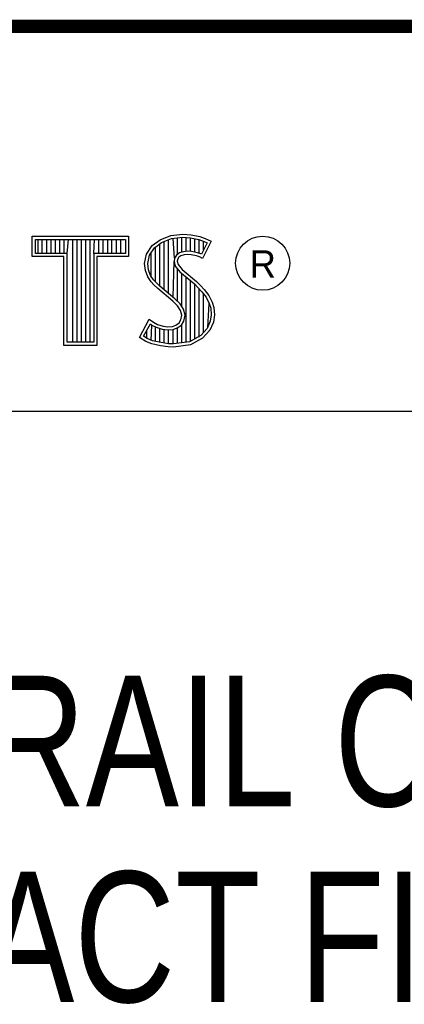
# Model space of a CAD drawing. Header units: inches. Extents: x 0 to 22, y 0 to 17.
# Tile 7 of 10: x 18.445 to 19.034, y 1.461 to 2.97. Entities that reach past the tile are written whole.
import ezdxf

# ---------------------------------------------------------------- set-up
doc = ezdxf.new("R2010")
doc.units = ezdxf.units.IN
doc.header["$LTSCALE"] = 1.21
doc.header["$MEASUREMENT"] = 0
doc.layers.get('0').update_dxf_attribs({"linetype": 'CONTINUOUS'})
doc.layers.add('NOTE', color=7, linetype='CONTINUOUS')
doc.styles.get("Standard").update_dxf_attribs({"font": 'txt', "width": 0.8})
doc.styles.add('TEXTSTYLE_2', font='txt')

msp = doc.modelspace()

# ---------------------------------------------------------------- linework, layer by layer
at = {"color": 2, "linetype": 'CONTINUOUS'}
for p, q in [((16.3737, 2.9596), (21.5037, 2.9596)), ((16.375, 2.96), (21.5, 2.96)), ((18.6766, 2.6393), (18.695, 2.6413)), ((18.695, 2.6413), (18.7074, 2.6405)), ((18.4641, 2.6383), (18.6117, 2.6383)), ((18.4641, 2.607), (18.4641, 2.6383)), ((18.469, 2.6334), (18.6068, 2.6334)), ((18.469, 2.6119), (18.469, 2.6334)), ((18.4729, 2.6119), (18.4729, 2.6334)), ((18.4795, 2.6119), (18.4795, 2.6334)), ((18.4862, 2.6119), (18.4862, 2.6334)), ((18.4929, 2.6119), (18.4929, 2.6334)), ((18.4996, 2.6119), (18.4996, 2.6334)), ((18.5062, 2.6119), (18.5062, 2.6334)), ((18.5129, 2.6119), (18.5129, 2.6334)), ((18.5174, 2.6119), (18.5196, 2.6334)), ((18.5263, 2.4756), (18.5263, 2.6334)), ((18.5329, 2.4756), (18.5329, 2.6334)), ((18.5396, 2.4756), (18.5396, 2.6334)), ((18.5463, 2.4756), (18.5463, 2.6334)), ((18.553, 2.4756), (18.553, 2.6334)), ((18.5584, 2.6119), (18.5596, 2.6334)), ((18.5663, 2.6119), (18.5663, 2.6334)), ((18.573, 2.6119), (18.573, 2.6334)), ((18.5797, 2.6119), (18.5797, 2.6334)), ((18.5863, 2.6119), (18.5863, 2.6334)), ((18.593, 2.6119), (18.593, 2.6334)), ((18.5997, 2.6119), (18.5997, 2.6334)), ((18.6068, 2.6334), (18.6068, 2.6119)), ((18.6117, 2.6383), (18.6117, 2.607)), ((18.648, 2.624), (18.6599, 2.6327)), ((18.6516, 2.6206), (18.6622, 2.6284)), ((18.6598, 2.5616), (18.6598, 2.6266)), ((18.6599, 2.6327), (18.6766, 2.6393)), ((18.6622, 2.6284), (18.6777, 2.6346)), ((18.6664, 2.556), (18.6664, 2.6301)), ((18.6731, 2.5504), (18.6731, 2.6327)), ((18.6777, 2.6346), (18.6951, 2.6365)), ((18.6819, 2.6044), (18.6798, 2.6348)), ((18.6865, 2.6103), (18.6865, 2.6355)), ((18.6932, 2.6137), (18.6932, 2.6362)), ((18.6951, 2.6365), (18.7067, 2.6356)), ((18.6998, 2.6149), (18.6998, 2.6361)), ((18.7065, 2.6148), (18.7065, 2.6357)), ((18.7067, 2.6356), (18.7196, 2.6329)), ((18.7074, 2.6405), (18.7209, 2.6376)), ((18.7132, 2.6137), (18.7132, 2.6343)), ((18.7196, 2.6329), (18.7275, 2.6302)), ((18.7199, 2.6121), (18.7199, 2.6328)), ((18.7209, 2.6376), (18.7293, 2.6347)), ((18.7319, 2.6281), (18.7233, 2.6108)), ((18.7385, 2.6304), (18.7252, 2.6039)), ((18.7265, 2.6173), (18.7265, 2.6305)), ((18.7275, 2.6302), (18.7319, 2.6281)), ((18.7293, 2.6347), (18.7385, 2.6304)), ((18.5174, 2.6119), (18.469, 2.6119)), ((18.5174, 2.4756), (18.5174, 2.6119)), ((18.6068, 2.6119), (18.5584, 2.6119)), ((18.5584, 2.6119), (18.5584, 2.4756)), ((18.6362, 2.5964), (18.6391, 2.6108)), ((18.6391, 2.6108), (18.648, 2.624)), ((18.6437, 2.6089), (18.6516, 2.6206)), ((18.6464, 2.5754), (18.6464, 2.613)), ((18.6531, 2.5683), (18.6531, 2.6217)), ((18.6897, 2.6126), (18.6851, 2.6093)), ((18.6958, 2.6144), (18.6897, 2.6126)), ((18.7018, 2.6151), (18.6958, 2.6144)), ((18.708, 2.6148), (18.7018, 2.6151)), ((18.7172, 2.6129), (18.708, 2.6148)), ((18.7227, 2.6112), (18.7172, 2.6129)), ((18.7233, 2.6108), (18.7227, 2.6112)), ((18.5125, 2.607), (18.4641, 2.607)), ((18.5125, 2.4708), (18.5125, 2.607)), ((18.6117, 2.607), (18.5633, 2.607)), ((18.5633, 2.607), (18.5633, 2.4708)), ((18.6374, 2.5855), (18.6362, 2.5964)), ((18.6411, 2.5962), (18.6437, 2.6089)), ((18.6421, 2.5866), (18.6411, 2.5962)), ((18.6798, 2.5449), (18.6815, 2.5996)), ((18.6819, 2.6044), (18.6815, 2.5996)), ((18.6815, 2.5996), (18.683, 2.5925)), ((18.6851, 2.6093), (18.6819, 2.6044)), ((18.6866, 2.6027), (18.6864, 2.5999)), ((18.6864, 2.5999), (18.6875, 2.5947)), ((18.6887, 2.6059), (18.6866, 2.6027)), ((18.6918, 2.6082), (18.6887, 2.6059)), ((18.6967, 2.6097), (18.6918, 2.6082)), ((18.7019, 2.6102), (18.6967, 2.6097)), ((18.7074, 2.6099), (18.7019, 2.6102)), ((18.716, 2.6082), (18.7074, 2.6099)), ((18.7206, 2.6068), (18.716, 2.6082)), ((18.7252, 2.6039), (18.7206, 2.6068)), ((18.6411, 2.5757), (18.6374, 2.5855)), ((18.6455, 2.578), (18.6421, 2.5866)), ((18.683, 2.5925), (18.6901, 2.5838)), ((18.6865, 2.5387), (18.6865, 2.5882)), ((18.6875, 2.5947), (18.6936, 2.5872)), ((18.6901, 2.5838), (18.7125, 2.5652)), ((18.6932, 2.5305), (18.6932, 2.5812)), ((18.6936, 2.5872), (18.7157, 2.5688)), ((18.6463, 2.5682), (18.6411, 2.5757)), ((18.6501, 2.5713), (18.6455, 2.578)), ((18.6506, 2.5639), (18.6463, 2.5682)), ((18.6541, 2.5673), (18.6501, 2.5713)), ((18.6597, 2.5617), (18.6541, 2.5673)), ((18.6998, 2.4757), (18.6998, 2.5757)), ((18.7065, 2.4766), (18.7065, 2.5701)), ((18.7125, 2.5652), (18.7183, 2.5593)), ((18.7157, 2.5688), (18.7218, 2.5627)), ((18.6564, 2.5581), (18.6506, 2.5639)), ((18.6794, 2.5388), (18.6564, 2.5581)), ((18.6827, 2.5424), (18.6597, 2.5617)), ((18.7132, 2.4809), (18.7132, 2.5645)), ((18.7183, 2.5593), (18.7242, 2.5532)), ((18.7199, 2.4834), (18.7199, 2.5577)), ((18.7218, 2.5627), (18.7278, 2.5564)), ((18.7242, 2.5532), (18.7306, 2.5449)), ((18.7265, 2.4907), (18.7265, 2.5501)), ((18.7278, 2.5564), (18.7348, 2.5475)), ((18.6869, 2.5313), (18.6794, 2.5388)), ((18.6908, 2.5344), (18.6827, 2.5424)), ((18.7306, 2.5449), (18.7354, 2.5353)), ((18.7332, 2.4981), (18.7354, 2.5353)), ((18.7348, 2.5475), (18.7399, 2.5371)), ((18.7354, 2.5353), (18.7377, 2.5278)), ((18.7399, 2.5371), (18.7425, 2.5287)), ((18.6913, 2.5244), (18.6869, 2.5313)), ((18.6957, 2.5264), (18.6908, 2.5344)), ((18.6933, 2.5172), (18.6913, 2.5244)), ((18.6983, 2.5174), (18.6957, 2.5264)), ((18.7377, 2.5278), (18.7385, 2.5177)), ((18.7425, 2.5287), (18.7434, 2.5175)), ((18.6285, 2.4832), (18.6434, 2.5109)), ((18.6434, 2.5109), (18.6498, 2.5063)), ((18.6498, 2.5063), (18.6561, 2.5031)), ((18.6841, 2.502), (18.689, 2.5054)), ((18.689, 2.5054), (18.6918, 2.51)), ((18.6918, 2.51), (18.6933, 2.5172)), ((18.6926, 2.502), (18.6964, 2.5082)), ((18.6964, 2.5082), (18.6983, 2.5174)), ((18.737, 2.5079), (18.7321, 2.4969)), ((18.7417, 2.5066), (18.7362, 2.4942)), ((18.7385, 2.5177), (18.737, 2.5079)), ((18.7434, 2.5175), (18.7417, 2.5066)), ((18.6348, 2.4848), (18.6451, 2.5037)), ((18.6397, 2.4814), (18.6397, 2.4939)), ((18.6451, 2.5037), (18.6472, 2.5021)), ((18.6464, 2.4783), (18.6472, 2.5021)), ((18.6472, 2.5021), (18.6542, 2.4986)), ((18.6531, 2.4769), (18.6531, 2.499)), ((18.6542, 2.4986), (18.6634, 2.4955)), ((18.6561, 2.5031), (18.6645, 2.5002)), ((18.6598, 2.4753), (18.6598, 2.4967)), ((18.6634, 2.4955), (18.6719, 2.4945)), ((18.6645, 2.5002), (18.672, 2.4994)), ((18.6664, 2.4743), (18.6664, 2.4951)), ((18.6719, 2.4945), (18.68, 2.4952)), ((18.672, 2.4994), (18.6789, 2.4999)), ((18.6731, 2.4733), (18.6731, 2.4943)), ((18.6789, 2.4999), (18.6841, 2.502)), ((18.6798, 2.4731), (18.6798, 2.4951)), ((18.68, 2.4952), (18.6864, 2.4976)), ((18.6864, 2.4976), (18.6926, 2.502)), ((18.6865, 2.4739), (18.6865, 2.4977)), ((18.6932, 2.4748), (18.6932, 2.5024)), ((18.7321, 2.4969), (18.7222, 2.4859)), ((18.7362, 2.4942), (18.7252, 2.4821)), ((18.5584, 2.4756), (18.5174, 2.4756)), ((18.638, 2.4769), (18.6285, 2.4832)), ((18.6402, 2.4812), (18.6348, 2.4848)), ((18.6472, 2.4732), (18.638, 2.4769)), ((18.6486, 2.4778), (18.6402, 2.4812)), ((18.6616, 2.4751), (18.6486, 2.4778)), ((18.6727, 2.4734), (18.6616, 2.4751)), ((18.7053, 2.4764), (18.6804, 2.4731)), ((18.7222, 2.4859), (18.7053, 2.4764)), ((18.7252, 2.4821), (18.7068, 2.4717)), ((18.5633, 2.4708), (18.5125, 2.4708)), ((18.6607, 2.4703), (18.6472, 2.4732)), ((18.6722, 2.4686), (18.6607, 2.4703)), ((18.6806, 2.4683), (18.6722, 2.4686)), ((18.6804, 2.4731), (18.6727, 2.4734)), ((18.7068, 2.4717), (18.6806, 2.4683)), ((16.7288, 2.37), (21.5, 2.37))]:
    msp.add_line(p, q, dxfattribs=at)
at = {"color": 7, "linetype": 'CONTINUOUS', "const_width": 0.02}
msp.add_lwpolyline([(13.6, 2.9595), (21.5, 2.96)], dxfattribs=at)
at = {"color": 2, "linetype": 'CONTINUOUS'}
msp.add_circle((18.8172, 2.5968), 0.0414, dxfattribs=at)

# ---------------------------------------------------------------- texts
at = {"color": 2, "linetype": 'CONTINUOUS', "insert": (18.7972, 2.6166), "char_height": 0.0418, "width": 0.041753, "attachment_point": 1, "line_spacing_factor": 0.9, "style": 'TEXTSTYLE_2'}
msp.add_mtext('R', dxfattribs=at)
at = {"layer": 'NOTE', "color": 7, "linetype": 'CONTINUOUS', "insert": (18.9387, 1.9646), "char_height": 0.2, "width": 2.88, "attachment_point": 2, "line_spacing_factor": 0.9}
msp.add_mtext('DIN RAIL CLIP FOR\\PCOMPACT FIELDPOINT', dxfattribs=at)

doc.saveas('drawing.dxf')
